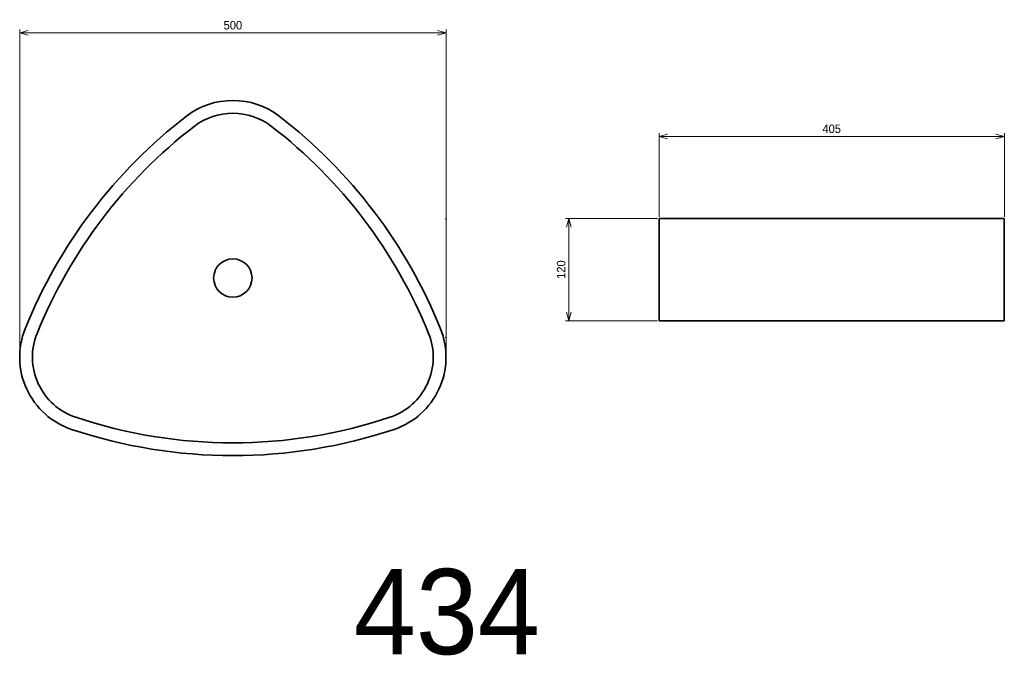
# Model space of a CAD drawing. Header units: millimetres. Extents: x 474 to 1629, y 181 to 927.
import ezdxf

# ---------------------------------------------------------------- set-up
doc = ezdxf.new("R2010")
doc.units = ezdxf.units.MM
doc.header["$LTSCALE"] = 0.3
for name, color, linetype, lineweight in [('実線', 3, 'Continuous', 35), ('寸法', 2, 'Continuous', 18), ('寸法 @ 4', 2, 'Continuous', 18), ('細線', 7, 'Continuous', 18)]:
    doc.layers.add(name, color=color, linetype=linetype, lineweight=lineweight)
doc.styles.add('MS Pゴシック', font='txt')
doc.styles.get("Standard").update_dxf_attribs({"font": 'txt.shx', "bigfont": 'bigfont.shx'})
doc.dimstyles.new('MyDim S＝1：4', dxfattribs={"dimtxt": 2.5, "dimasz": 2.5, "dimexe": 1, "dimexo": 0.5, "dimgap": 1, "dimtad": 3, "dimdsep": 46, "dimtxsty": 'MS Pゴシック', "dimblk": 'OPEN30', "dimcen": 0, "dimclrd": 256, "dimclre": 256, "dimclrt": 256, "dimazin": 2, "dimtfac": 1, "dimtmove": 0, "dimatfit": 3, "dimldrblk": 'OPEN30', "dimfxl": 1, "dimlwd": 18, "dimlwe": 18, "dimarcsym": 0})

# ---------------------------------------------------------------- blocks, each defined once
blk = doc.blocks.new('_Open30')
at = {"color": 0, "lineweight": -2}
for p, q in [((-1, 0.27), (0, 0)), ((0, 0), (-1, -0.27)), ((0, 0), (-1, 0))]:
    blk.add_line(p, q, dxfattribs=at)
blk = doc.blocks.new('*D14')
at = {"layer": 'Defpoints', "color": 0, "transparency": 16777216}
for p in [(1629.4, 790.4), (1224.4, 694.2), (1629.4, 694.2)]:
    blk.add_point(p, dxfattribs=at)
at = {"layer": '寸法', "lineweight": 18, "transparency": 16777216}
for p, q in [((1224.4, 696.2), (1224.4, 794.4)), ((1234.4, 790.4), (1619.4, 790.4)), ((1629.4, 696.2), (1629.4, 794.4))]:
    blk.add_line(p, q, dxfattribs=at)
at = {"layer": '寸法', "lineweight": 18, "transparency": 16777216, "xscale": 10, "yscale": 10, "zscale": 10, "rotation": 180}
blk.add_blockref('_Open30', (1224.4, 790.4), dxfattribs=at)
at = {"layer": '寸法', "lineweight": 18, "transparency": 16777216, "xscale": 10, "yscale": 10, "zscale": 10}
blk.add_blockref('_Open30', (1629.4, 790.4), dxfattribs=at)
at = {"layer": '寸法', "transparency": 16777216, "insert": (1426.9, 799.4), "char_height": 10, "attachment_point": 5, "style": 'MS Pゴシック'}
blk.add_mtext('405', dxfattribs=at)
blk = doc.blocks.new('*D15')
at = {"layer": 'Defpoints', "color": 0, "transparency": 16777216}
for p in [(1224.4, 694.2), (1118.6, 574.2), (1224.4, 574.2)]:
    blk.add_point(p, dxfattribs=at)
at = {"layer": '寸法', "lineweight": 18, "transparency": 16777216}
for p, q in [((1222.4, 694.2), (1114.6, 694.2)), ((1118.6, 684.2), (1118.6, 584.2)), ((1222.4, 574.2), (1114.6, 574.2))]:
    blk.add_line(p, q, dxfattribs=at)
at = {"layer": '寸法', "lineweight": 18, "transparency": 16777216, "xscale": 10, "yscale": 10, "zscale": 10}
for p, rotation in [((1118.6, 694.2), 90), ((1118.6, 574.2), 270)]:
    blk.add_blockref('_Open30', p, dxfattribs=dict(at, rotation=rotation))
at = {"layer": '寸法', "transparency": 16777216, "insert": (1109.6, 634.2), "char_height": 10, "attachment_point": 5, "rotation": 90, "style": 'MS Pゴシック'}
blk.add_mtext('120', dxfattribs=at)
blk = doc.blocks.new('*D13')
at = {"layer": 'Defpoints', "color": 0, "transparency": 16777216}
for p in [(974.5, 911.9), (474.5, 531.5), (974.5, 530.7)]:
    blk.add_point(p, dxfattribs=at)
at = {"layer": '寸法', "lineweight": 18, "transparency": 16777216}
for p, q in [((474.5, 533.5), (474.5, 915.9)), ((974.5, 532.7), (974.5, 915.9)), ((484.5, 911.9), (964.5, 911.9))]:
    blk.add_line(p, q, dxfattribs=at)
at = {"layer": '寸法', "lineweight": 18, "transparency": 16777216, "xscale": 10, "yscale": 10, "zscale": 10, "rotation": 180}
blk.add_blockref('_Open30', (474.5, 911.9), dxfattribs=at)
at = {"layer": '寸法', "lineweight": 18, "transparency": 16777216, "xscale": 10, "yscale": 10, "zscale": 10}
blk.add_blockref('_Open30', (974.5, 911.9), dxfattribs=at)
at = {"layer": '寸法', "transparency": 16777216, "insert": (724.5, 920.9), "char_height": 10, "attachment_point": 5, "style": 'MS Pゴシック'}
blk.add_mtext('500', dxfattribs=at)

msp = doc.modelspace()

# ---------------------------------------------------------------- linework, layer by layer
at = {"layer": '実線'}
for p, q in [((1629.359, 694.164), (1224.359, 694.164)), ((1224.359, 694.164), (1224.359, 574.164)), ((1629.359, 694.164), (1629.359, 574.164)), ((1629.359, 574.164), (1224.359, 574.164))]:
    msp.add_line(p, q, dxfattribs=at)
for points in [[(778.92, 814.174, 0.34026067), (670.008, 814.173, 0.13375924), (480.932, 564.89, 0.43181324), (535.388, 446.865, 0.16304795), (913.544, 446.865, 0.43181623), (968, 564.89, 0.13376058)], [(769.771, 802.286, 0.34026067), (679.156, 802.286, 0.13375924), (494.845, 559.284, 0.43181324), (540.153, 461.088, 0.16304795), (908.78, 461.088, 0.43181623), (954.087, 559.285, 0.13376058)]]:
    msp.add_lwpolyline(points, format="xyb", close=True, dxfattribs=at)
msp.add_circle((724.464, 624.369), 22.5, dxfattribs=at)
for p in [(974.464, 693.814), (974.464, 554.925)]:
    msp.add_point(p, dxfattribs=at)

# ---------------------------------------------------------------- texts
at = {"layer": '細線', "insert": (975.522, 232.39), "char_height": 100, "width": 1129.44951, "attachment_point": 5}
msp.add_mtext('{\\fMS PMincho|b0|i0|c128|p18;434}', dxfattribs=at)

# ---------------------------------------------------------------- dimensions: what is measured, and where the dimension line sits
at = {"layer": '寸法 @ 4'}
dim = msp.add_linear_dim(base=(974.464, 911.865), p1=(474.464, 531.526), p2=(974.464, 530.655), dimstyle='MyDim S＝1：4', override={"dimscale": 4, "dimtix": 0, "dimtofl": 1, "dimtmove": 0, "dimatfit": 3}, dxfattribs=at)
dim.commit()
dim.dimension.update_dxf_attribs({"geometry": '*D13', "text_midpoint": (724.464, 911.865), "dimtype": 128})
dim = msp.add_linear_dim(base=(1629.359, 790.408), p1=(1224.359, 694.164), p2=(1629.359, 694.164), dimstyle='MyDim S＝1：4', override={"dimscale": 4, "dimtix": 0, "dimtofl": 1, "dimtmove": 0, "dimatfit": 3}, dxfattribs=at)
dim.commit()
dim.dimension.update_dxf_attribs({"geometry": '*D14', "text_midpoint": (1426.859, 799.408)})
dim = msp.add_linear_dim(base=(1118.586, 574.164), p1=(1224.359, 694.164), p2=(1224.359, 574.164), angle=90, dimstyle='MyDim S＝1：4', override={"dimscale": 4, "dimtix": 0, "dimtofl": 1, "dimtmove": 0, "dimatfit": 3}, dxfattribs=at)
dim.commit()
dim.dimension.update_dxf_attribs({"geometry": '*D15', "text_midpoint": (1109.586, 634.164)})

doc.saveas('drawing.dxf')
